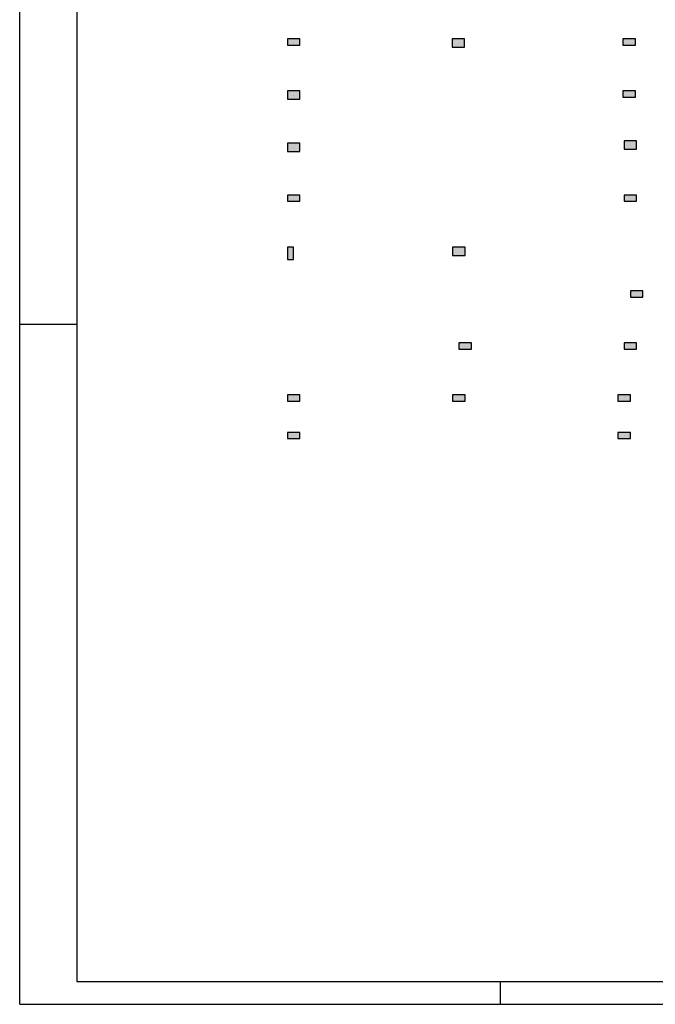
# Model space of a CAD drawing. Extents: x 0 to 119, y 0 to 84.
# Tile 1 of 12: x 0 to 28, y 0 to 43. Entities that reach past the tile are written whole.
import ezdxf

# ---------------------------------------------------------------- set-up
doc = ezdxf.new("R2010")
doc.units = 0
doc.header["$MEASUREMENT"] = 0
for name, color, linetype in [('1', 1, 'CONTINUOUS'), ('2', 2, 'CONTINUOUS'), ('8', 8, 'CONTINUOUS'), ('9', 9, 'CONTINUOUS')]:
    doc.layers.add(name, color=color, linetype=linetype)

msp = doc.modelspace()

# ---------------------------------------------------------------- linework, layer by layer
at = {"layer": '1', "linetype": 'Continuous'}
for p, q in [((0, 0), (0, 84.099998)), ((11.963434, 42.026762), (11.963434, 42.026762)), ((19.154343, 41.981307), (19.154343, 41.981307)), ((26.617979, 42.026762), (26.617979, 42.026762)), ((11.963434, 39.70858), (11.963434, 39.70858)), ((26.617979, 39.754035), (26.617979, 39.754035)), ((11.963434, 37.435853), (11.963434, 37.435853)), ((26.672525, 37.526762), (26.672525, 37.526762)), ((11.963434, 35.20858), (11.963434, 35.20858)), ((26.672525, 35.20858), (26.672525, 35.20858)), ((11.82707, 32.799489), (11.82707, 32.799489)), ((19.181615, 32.890398), (19.181615, 32.890398)), ((26.945252, 31.026762), (26.945252, 31.026762)), ((0, 29.700001), (2.5, 29.700001)), ((19.454343, 28.754035), (19.454343, 28.754035)), ((26.672525, 28.754035), (26.672525, 28.754035)), ((11.963434, 26.481307), (11.963434, 26.481307)), ((19.181615, 26.481307), (19.181615, 26.481307)), ((26.399797, 26.481307), (26.399797, 26.481307)), ((11.963434, 24.844944), (11.963434, 24.844944)), ((26.399797, 24.844944), (26.399797, 24.844944)), ((21, 0), (21, 1)), ((0, 0), (118.900002, 0))]:
    msp.add_line(p, q, dxfattribs=at)
at = {"layer": '2', "linetype": 'Continuous'}
for points in [[(12.236161, 41.890398), (12.236161, 42.163125), (11.690706, 42.163125), (11.690706, 41.890398), (12.236161, 41.890398)], [(19.42707, 41.799489), (19.42707, 42.163125), (18.881615, 42.163125), (18.881615, 41.799489), (19.42707, 41.799489)], [(26.890706, 41.890398), (26.890706, 42.163125), (26.345252, 42.163125), (26.345252, 41.890398), (26.890706, 41.890398)], [(12.236161, 39.526762), (12.236161, 39.890398), (11.690706, 39.890398), (11.690706, 39.526762), (12.236161, 39.526762)], [(26.890706, 39.617671), (26.890706, 39.890398), (26.345252, 39.890398), (26.345252, 39.617671), (26.890706, 39.617671)], [(12.236161, 37.254035), (12.236161, 37.617671), (11.690706, 37.617671), (11.690706, 37.254035), (12.236161, 37.254035)], [(26.945252, 37.344944), (26.945252, 37.70858), (26.399797, 37.70858), (26.399797, 37.344944), (26.945252, 37.344944)], [(12.236161, 35.072216), (12.236161, 35.344944), (11.690706, 35.344944), (11.690706, 35.072216), (12.236161, 35.072216)], [(26.399797, 35.344944), (26.399797, 35.072216), (26.945252, 35.072216), (26.945252, 35.344944), (26.399797, 35.344944)], [(11.690706, 32.526762), (11.963434, 32.526762), (11.963434, 33.072216), (11.690706, 33.072216), (11.690706, 32.526762)], [(18.908888, 33.072216), (18.908888, 32.70858), (19.454343, 32.70858), (19.454343, 33.072216), (18.908888, 33.072216)], [(26.672525, 31.163125), (26.672525, 30.890398), (27.217979, 30.890398), (27.217979, 31.163125), (26.672525, 31.163125)], [(19.181615, 28.890398), (19.181615, 28.617671), (19.72707, 28.617671), (19.72707, 28.890398), (19.181615, 28.890398)], [(26.399797, 28.890398), (26.399797, 28.617671), (26.945252, 28.617671), (26.945252, 28.890398), (26.399797, 28.890398)], [(11.690706, 26.617671), (11.690706, 26.344944), (12.236161, 26.344944), (12.236161, 26.617671), (11.690706, 26.617671)], [(18.908888, 26.617671), (18.908888, 26.344944), (19.454343, 26.344944), (19.454343, 26.617671), (18.908888, 26.617671)], [(26.12707, 26.617671), (26.12707, 26.344944), (26.672525, 26.344944), (26.672525, 26.617671), (26.12707, 26.617671)], [(11.690706, 24.981307), (11.690706, 24.70858), (12.236161, 24.70858), (12.236161, 24.981307), (11.690706, 24.981307)], [(26.12707, 24.981307), (26.12707, 24.70858), (26.672525, 24.70858), (26.672525, 24.981307), (26.12707, 24.981307)]]:
    msp.add_lwpolyline(points, dxfattribs=at)
at = {"layer": '8', "linetype": 'Continuous'}
for p, q in [((2.5, 83.099998), (2.5, 1)), ((2.5, 1), (117.900002, 1))]:
    msp.add_line(p, q, dxfattribs=at)
at = {"layer": '9', "linetype": 'Continuous'}
for points in [[(12.236161, 41.890398), (12.236161, 42.163125), (11.690706, 42.163125)], [(12.236161, 41.890398), (11.690706, 42.163125), (11.690706, 41.890398)], [(19.42707, 41.799489), (19.42707, 42.163125), (18.881615, 42.163125)], [(19.42707, 41.799489), (18.881615, 42.163125), (18.881615, 41.799489)], [(26.890706, 41.890398), (26.890706, 42.163125), (26.345252, 42.163125)], [(26.890706, 41.890398), (26.345252, 42.163125), (26.345252, 41.890398)], [(12.236161, 41.890398), (11.690706, 41.890398), (12.236161, 41.890398)], [(19.42707, 41.799489), (18.881615, 41.799489), (19.42707, 41.799489)], [(26.890706, 41.890398), (26.345252, 41.890398), (26.890706, 41.890398)], [(12.236161, 39.526762), (12.236161, 39.890398), (11.690706, 39.890398)], [(12.236161, 39.526762), (11.690706, 39.890398), (11.690706, 39.526762)], [(26.890706, 39.617671), (26.890706, 39.890398), (26.345252, 39.890398)], [(26.890706, 39.617671), (26.345252, 39.890398), (26.345252, 39.617671)], [(26.890706, 39.617671), (26.345252, 39.617671), (26.890706, 39.617671)], [(12.236161, 39.526762), (11.690706, 39.526762), (12.236161, 39.526762)], [(12.236161, 37.254035), (12.236161, 37.617671), (11.690706, 37.617671)], [(12.236161, 37.254035), (11.690706, 37.617671), (11.690706, 37.254035)], [(26.945252, 37.344944), (26.945252, 37.70858), (26.399797, 37.70858)], [(26.945252, 37.344944), (26.399797, 37.70858), (26.399797, 37.344944)], [(12.236161, 37.254035), (11.690706, 37.254035), (12.236161, 37.254035)], [(26.945252, 37.344944), (26.399797, 37.344944), (26.945252, 37.344944)], [(12.236161, 35.072216), (12.236161, 35.344944), (11.690706, 35.344944)], [(12.236161, 35.072216), (11.690706, 35.344944), (11.690706, 35.072216)], [(26.399797, 35.344944), (26.399797, 35.072216), (26.945252, 35.072216)], [(26.399797, 35.344944), (26.945252, 35.072216), (26.945252, 35.344944)], [(26.399797, 35.344944), (26.945252, 35.344944), (26.399797, 35.344944)], [(12.236161, 35.072216), (11.690706, 35.072216), (12.236161, 35.072216)], [(11.690706, 32.526762), (11.963434, 32.526762), (11.963434, 33.072216)], [(11.690706, 32.526762), (11.963434, 33.072216), (11.690706, 33.072216)], [(11.690706, 32.526762), (11.690706, 33.072216), (11.690706, 32.526762)], [(18.908888, 33.072216), (18.908888, 32.70858), (19.454343, 32.70858)], [(18.908888, 33.072216), (19.454343, 32.70858), (19.454343, 33.072216)], [(18.908888, 33.072216), (19.454343, 33.072216), (18.908888, 33.072216)], [(26.672525, 31.163125), (26.672525, 30.890398), (27.217979, 30.890398)], [(26.672525, 31.163125), (27.217979, 30.890398), (27.217979, 31.163125)], [(26.672525, 31.163125), (27.217979, 31.163125), (26.672525, 31.163125)], [(19.181615, 28.890398), (19.181615, 28.617671), (19.72707, 28.617671)], [(19.181615, 28.890398), (19.72707, 28.617671), (19.72707, 28.890398)], [(19.181615, 28.890398), (19.72707, 28.890398), (19.181615, 28.890398)], [(26.399797, 28.890398), (26.399797, 28.617671), (26.945252, 28.617671)], [(26.399797, 28.890398), (26.945252, 28.617671), (26.945252, 28.890398)], [(26.399797, 28.890398), (26.945252, 28.890398), (26.399797, 28.890398)], [(11.690706, 26.617671), (11.690706, 26.344944), (12.236161, 26.344944)], [(11.690706, 26.617671), (12.236161, 26.344944), (12.236161, 26.617671)], [(11.690706, 26.617671), (12.236161, 26.617671), (11.690706, 26.617671)], [(18.908888, 26.617671), (18.908888, 26.344944), (19.454343, 26.344944)], [(18.908888, 26.617671), (19.454343, 26.344944), (19.454343, 26.617671)], [(18.908888, 26.617671), (19.454343, 26.617671), (18.908888, 26.617671)], [(26.12707, 26.617671), (26.12707, 26.344944), (26.672525, 26.344944)], [(26.12707, 26.617671), (26.672525, 26.344944), (26.672525, 26.617671)], [(26.12707, 26.617671), (26.672525, 26.617671), (26.12707, 26.617671)], [(11.690706, 24.981307), (11.690706, 24.70858), (12.236161, 24.70858)], [(11.690706, 24.981307), (12.236161, 24.70858), (12.236161, 24.981307)], [(11.690706, 24.981307), (12.236161, 24.981307), (11.690706, 24.981307)], [(26.12707, 24.981307), (26.12707, 24.70858), (26.672525, 24.70858)], [(26.12707, 24.981307), (26.672525, 24.70858), (26.672525, 24.981307)], [(26.12707, 24.981307), (26.672525, 24.981307), (26.12707, 24.981307)]]:
    msp.add_solid(points, dxfattribs=at)

doc.saveas('drawing.dxf')
